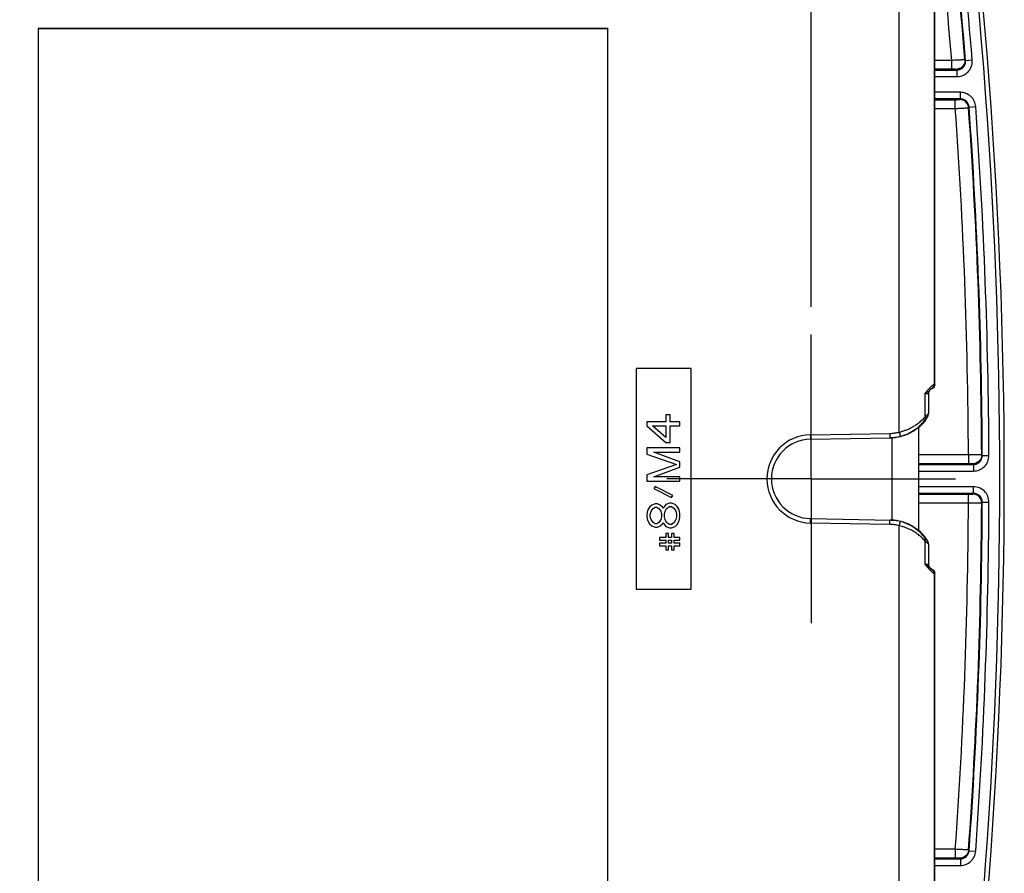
# Model space of a CAD drawing. Header units: inches. Extents: x 0 to 34, y 0 to 22.
# Tile 12 of 41: x 17.5 to 19.7, y 4.2 to 6.1. Entities that reach past the tile are written whole.
import ezdxf

# ---------------------------------------------------------------- set-up
doc = ezdxf.new("R2010")
doc.units = ezdxf.units.IN
doc.header["$LTSCALE"] = 1.87
doc.header["$MEASUREMENT"] = 0
doc.linetypes.add('CENTER', pattern=[0.6, 0.375, -0.075, 0.075, -0.075])
doc.layers.get('0').update_dxf_attribs({"linetype": 'CONTINUOUS'})
doc.layers.add('DEFAULT_1', color=7, linetype='CENTER')
doc.layers.add('DIMENSIONS', color=7, linetype='CONTINUOUS')
doc.styles.get("Standard").update_dxf_attribs({"font": 'txt', "width": 0.8})
doc.dimstyles.new('DIMSTYLE_1', dxfattribs={"dimtxt": 0.125, "dimasz": 0.18, "dimexe": 0.18, "dimexo": 0.0625, "dimgap": 0.09, "dimtad": 0, "dimtih": 1, "dimtoh": 1, "dimdec": 3, "dimzin": 4, "dimdsep": 46, "dimtxsty": 'STANDARD', "dimblk": '_FILLED', "dimblk1": '_FILLED', "dimblk2": '_FILLED', "dimcen": 0.09, "dimadec": 0, "dimazin": 0, "dimtp": 0.001, "dimtm": 0.001, "dimtfac": 1, "dimtdec": 3, "dimtofl": 0, "dimtmove": 0, "dimatfit": 3, "dimldrblk": '_FILLED', "dimfxl": 1, "dimtolj": 1, "dimtzin": 4, "dimarcsym": 0})

# ---------------------------------------------------------------- blocks, each defined once
blk = doc.blocks.new('_FILLED')
at = {"color": 0, "linetype": 'BYBLOCK'}
blk.add_solid([(0, 0), (-1, 0.174), (-1, -0.174)], dxfattribs=at)
blk = doc.blocks.new('*D5')
at = {"layer": 'DIMENSIONS', "color": 2, "linetype": 'CONTINUOUS'}
for p, q in [((12.8905, 5.3523), (12.8905, 8.0703)), ((19.2655, 5.4598), (19.2655, 8.0703)), ((12.8905, 7.9453), (15.3424, 7.9453)), ((19.2655, 7.9453), (16.8924, 7.9453))]:
    blk.add_line(p, q, dxfattribs=at)
at = {"layer": 'DIMENSIONS', "color": 2, "linetype": 'CONTINUOUS', "xscale": 0.18, "yscale": 0.18, "zscale": 0.18, "rotation": 180}
blk.add_blockref('_FILLED', (12.8905, 7.9453), dxfattribs=at)
at = {"layer": 'DIMENSIONS', "color": 2, "linetype": 'CONTINUOUS', "xscale": 0.18, "yscale": 0.18, "zscale": 0.18}
blk.add_blockref('_FILLED', (19.2655, 7.9453), dxfattribs=at)
at = {"layer": 'DIMENSIONS', "color": 2, "linetype": 'CONTINUOUS', "width": 0.8}
for s, p in [('6.375', (15.4049, 7.8828)), ('[', (16.0299, 7.8828)), ('161.93', (16.1299, 7.8828)), (']', (16.7299, 7.8828))]:
    blk.add_text(s, height=0.125, dxfattribs=at).set_placement(p)

msp = doc.modelspace()

# ---------------------------------------------------------------- linework, layer by layer
at = {"color": 7, "linetype": 'CONTINUOUS'}
for p, q in [((19.5452, 5.284), (19.5452, 7.0034)), ((19.4653, 5.1764), (19.4653, 6.9771)), ((19.5457, 5.284), (19.5457, 6.9645)), ((17.5145, 6.0905), (17.5145, 4.05)), ((18.8051, 6.0905), (17.5145, 6.0905)), ((17.5145, 6.0905), (17.5148, 6.0903)), ((17.5148, 6.0903), (17.5148, 4.0503)), ((18.8048, 6.0903), (17.5148, 6.0903)), ((18.8051, 6.0905), (18.8048, 6.0903)), ((18.8048, 4.0503), (18.8048, 6.0903)), ((18.805, 4.05), (18.8051, 6.0905)), ((19.5839, 6.0184), (19.5457, 6.0184)), ((19.5839, 6.0184), (19.5839, 5.9984)), ((19.6155, 6.0184), (19.6139, 6.0198)), ((19.6155, 6.0184), (19.6304, 6.0196)), ((19.5839, 5.9984), (19.5457, 5.9984)), ((19.5457, 5.9968), (19.5956, 5.9968)), ((19.5457, 5.9818), (19.5956, 5.9818)), ((19.5956, 5.9968), (19.594, 5.9982)), ((19.5956, 5.9968), (19.5956, 5.9818)), ((19.6036, 5.9463), (19.5457, 5.9463)), ((19.6036, 5.9313), (19.6036, 5.9463)), ((19.6036, 5.9313), (19.5457, 5.9313)), ((19.5457, 5.9296), (19.5922, 5.9296)), ((19.5922, 5.9096), (19.5922, 5.9296)), ((19.6022, 5.9298), (19.6036, 5.9313)), ((19.6221, 5.9112), (19.6235, 5.9127)), ((19.6235, 5.9127), (19.6385, 5.9138)), ((19.5457, 5.9096), (19.5922, 5.9096)), ((18.9939, 5.3203), (18.8689, 5.3203)), ((18.8689, 5.3203), (18.869, 5.3202)), ((18.8689, 5.3203), (18.8689, 4.8203)), ((18.9939, 5.3203), (18.9938, 5.3202)), ((18.9939, 4.8203), (18.9939, 5.3203)), ((19.5339, 5.2705), (19.5331, 5.2695)), ((19.5339, 5.2705), (19.5335, 5.27)), ((19.5339, 5.2705), (19.5358, 5.2726)), ((19.5358, 5.2726), (19.5376, 5.2745)), ((19.5376, 5.2745), (19.5381, 5.2749)), ((19.5457, 5.284), (19.5442, 5.284)), ((19.5233, 5.264), (19.5315, 5.264)), ((19.5233, 5.264), (19.5233, 5.2105)), ((19.5315, 5.264), (19.5315, 5.218)), ((18.9364, 5.1999), (18.8934, 5.1999)), ((18.8934, 5.1999), (18.8934, 5.1905)), ((18.9364, 5.2155), (18.9364, 5.1999)), ((18.946, 5.2155), (18.9364, 5.2155)), ((18.946, 5.1999), (18.946, 5.2155)), ((18.9684, 5.1999), (18.946, 5.1999)), ((18.9684, 5.1905), (18.9684, 5.1999)), ((19.5315, 5.217), (19.5315, 5.218)), ((18.8934, 5.1905), (18.9364, 5.153)), ((18.9061, 5.1905), (18.9364, 5.1905)), ((18.9364, 5.164), (18.9061, 5.1905)), ((18.9364, 5.1905), (18.9364, 5.164)), ((18.946, 5.1905), (18.9684, 5.1905)), ((18.946, 5.153), (18.946, 5.1905)), ((19.4653, 5.1764), (19.4678, 5.1667)), ((19.508, 5.1861), (19.508, 5.1861)), ((19.5093, 4.9534), (19.5093, 5.1872)), ((18.9364, 5.153), (18.946, 5.153)), ((19.2638, 5.1703), (19.4438, 5.1734)), ((19.2638, 5.1703), (19.2639, 5.1603)), ((19.2639, 5.1603), (19.4464, 5.1635)), ((19.4438, 5.1734), (19.4439, 5.1634)), ((19.4488, 4.9771), (19.4488, 5.1634)), ((18.9684, 5.1405), (18.8934, 5.1405)), ((18.8934, 5.1405), (18.8934, 5.1265)), ((18.9093, 5.1311), (18.9684, 5.1311)), ((18.9684, 5.1093), (18.9093, 5.1311)), ((18.9684, 5.1311), (18.9684, 5.1405)), ((18.8934, 5.1265), (18.9604, 5.103)), ((18.9684, 5.0968), (18.9684, 5.1093)), ((19.6219, 5.1247), (19.5093, 5.1247)), ((19.6219, 5.1247), (19.6219, 5.1047)), ((19.6534, 5.1231), (19.6519, 5.1246)), ((19.6534, 5.1231), (19.6684, 5.1232)), ((18.9604, 5.103), (18.8934, 5.0796)), ((18.9093, 5.0749), (18.9684, 5.0968)), ((19.6219, 5.1047), (19.5093, 5.1047)), ((19.5093, 5.103), (19.6334, 5.103)), ((19.5093, 5.088), (19.6334, 5.088)), ((19.6334, 5.103), (19.6319, 5.1045)), ((19.6334, 5.103), (19.6334, 5.088)), ((18.8934, 5.0796), (18.8934, 5.0655)), ((18.8934, 5.0655), (18.9684, 5.0655)), ((18.9684, 5.0749), (18.9093, 5.0749)), ((18.9684, 5.0655), (18.9684, 5.0749)), ((18.9125, 5.053), (18.9093, 5.0483)), ((18.9093, 5.0483), (18.9492, 5.028)), ((18.9524, 5.0327), (18.9125, 5.053)), ((19.6334, 5.0525), (19.5093, 5.0525)), ((19.6334, 5.0375), (19.6334, 5.0525)), ((18.9492, 5.028), (18.9524, 5.0327)), ((19.6334, 5.0375), (19.5093, 5.0375)), ((19.5093, 5.0359), (19.6219, 5.0359)), ((19.6219, 5.0159), (19.6219, 5.0359)), ((19.6319, 5.036), (19.6334, 5.0375)), ((18.895, 4.9983), (18.8934, 4.9905)), ((18.8997, 5.0061), (18.895, 4.9983)), ((18.9045, 5.0108), (18.8997, 5.0061)), ((18.9013, 4.9905), (18.9029, 4.9968)), ((18.9029, 4.9968), (18.9077, 5.003)), ((18.9125, 5.014), (18.9045, 5.0108)), ((18.9077, 5.003), (18.9125, 5.0061)), ((18.9173, 5.014), (18.9125, 5.014)), ((18.9125, 5.0061), (18.9157, 5.0061)), ((18.9157, 5.0061), (18.9205, 5.003)), ((18.9237, 5.0108), (18.9173, 5.014)), ((18.9205, 5.003), (18.9253, 4.9968)), ((18.9285, 5.0061), (18.9237, 5.0108)), ((18.9253, 4.9968), (18.9269, 4.9905)), ((18.9301, 5.003), (18.9285, 5.0061)), ((18.9317, 5.0061), (18.9301, 5.003)), ((18.9364, 5.0124), (18.9317, 5.0061)), ((18.9333, 4.9905), (18.9349, 4.9968)), ((18.9349, 4.9968), (18.938, 5.003)), ((18.9444, 5.0155), (18.9364, 5.0124)), ((18.938, 5.003), (18.9444, 5.0077)), ((18.9492, 5.0155), (18.9444, 5.0155)), ((18.9444, 5.0077), (18.9492, 5.0077)), ((18.9572, 5.0124), (18.9492, 5.0155)), ((18.9492, 5.0077), (18.9556, 5.003)), ((18.9556, 5.003), (18.9588, 4.9968)), ((18.962, 5.0077), (18.9572, 5.0124)), ((18.9588, 4.9968), (18.9604, 4.9905)), ((18.9668, 4.9999), (18.962, 5.0077)), ((18.9684, 4.9921), (18.9668, 4.9999)), ((19.5093, 5.0159), (19.6219, 5.0159)), ((19.6519, 5.016), (19.6534, 5.0174)), ((19.6534, 5.0174), (19.6684, 5.0174)), ((18.8934, 4.9905), (18.8934, 4.9843)), ((18.8934, 4.9843), (18.895, 4.9765)), ((18.895, 4.9765), (18.8997, 4.9686)), ((18.9013, 4.9843), (18.9013, 4.9905)), ((18.9029, 4.978), (18.9013, 4.9843)), ((18.9077, 4.9718), (18.9029, 4.978)), ((18.9253, 4.978), (18.9205, 4.9718)), ((18.9269, 4.9843), (18.9253, 4.978)), ((18.9269, 4.9905), (18.9269, 4.9843)), ((18.9333, 4.9843), (18.9333, 4.9905)), ((18.9349, 4.978), (18.9333, 4.9843)), ((18.938, 4.9718), (18.9349, 4.978)), ((18.9588, 4.978), (18.9556, 4.9718)), ((18.9604, 4.9843), (18.9588, 4.978)), ((18.9604, 4.9905), (18.9604, 4.9843)), ((18.962, 4.9671), (18.9668, 4.9749)), ((18.9668, 4.9749), (18.9684, 4.9827)), ((18.9684, 4.9827), (18.9684, 4.9921)), ((19.2638, 4.9703), (19.2639, 4.9803)), ((19.2639, 4.9803), (19.4464, 4.9771)), ((19.4438, 4.9671), (19.4439, 4.9771)), ((18.8997, 4.9686), (18.9045, 4.964)), ((18.9045, 4.964), (18.9125, 4.9608)), ((18.9125, 4.9686), (18.9077, 4.9718)), ((18.9157, 4.9686), (18.9125, 4.9686)), ((18.9125, 4.9608), (18.9173, 4.9608)), ((18.9205, 4.9718), (18.9157, 4.9686)), ((18.9173, 4.9608), (18.9237, 4.964)), ((18.9237, 4.964), (18.9285, 4.9686)), ((18.9285, 4.9686), (18.9301, 4.9718)), ((18.9301, 4.9718), (18.9317, 4.9686)), ((18.9317, 4.9686), (18.9364, 4.9624)), ((18.9364, 4.9624), (18.9444, 4.9593)), ((18.9444, 4.9671), (18.938, 4.9718)), ((18.9492, 4.9671), (18.9444, 4.9671)), ((18.9444, 4.9593), (18.9492, 4.9593)), ((18.9556, 4.9718), (18.9492, 4.9671)), ((18.9492, 4.9593), (18.9572, 4.9624)), ((18.9572, 4.9624), (18.962, 4.9671)), ((19.4438, 4.9671), (19.2638, 4.9703)), ((19.4653, 4.9641), (19.4678, 4.9738)), ((19.4653, 3.1634), (19.4653, 4.9641)), ((19.508, 4.9545), (19.508, 4.9545)), ((19.5103, 4.9526), (19.508, 4.9545)), ((18.9364, 4.9374), (18.9221, 4.9374)), ((18.9221, 4.9374), (18.9221, 4.9311)), ((18.9221, 4.9311), (18.9364, 4.9311)), ((18.9428, 4.9468), (18.9364, 4.9468)), ((18.9364, 4.9468), (18.9364, 4.9374)), ((18.9364, 4.9311), (18.9364, 4.9249)), ((18.9428, 4.9374), (18.9428, 4.9468)), ((18.9492, 4.9374), (18.9428, 4.9374)), ((18.9428, 4.9311), (18.9492, 4.9311)), ((18.9428, 4.9249), (18.9428, 4.9311)), ((18.9556, 4.9468), (18.9492, 4.9468)), ((18.9492, 4.9468), (18.9492, 4.9374)), ((18.9492, 4.9311), (18.9492, 4.9249)), ((18.9556, 4.9374), (18.9556, 4.9468)), ((18.9684, 4.9374), (18.9556, 4.9374)), ((18.9556, 4.9311), (18.9684, 4.9311)), ((18.9556, 4.9249), (18.9556, 4.9311)), ((18.9684, 4.9311), (18.9684, 4.9374)), ((19.5233, 4.93), (19.5233, 4.8765)), ((18.9364, 4.9249), (18.9221, 4.9249)), ((18.9221, 4.9249), (18.9221, 4.9186)), ((18.9221, 4.9186), (18.9364, 4.9186)), ((18.9364, 4.9186), (18.9364, 4.9093)), ((18.9364, 4.9093), (18.9428, 4.9093)), ((18.9492, 4.9249), (18.9428, 4.9249)), ((18.9428, 4.9186), (18.9492, 4.9186)), ((18.9428, 4.9093), (18.9428, 4.9186)), ((18.9492, 4.9186), (18.9492, 4.9093)), ((18.9492, 4.9093), (18.9556, 4.9093)), ((18.9684, 4.9249), (18.9556, 4.9249)), ((18.9556, 4.9186), (18.9684, 4.9186)), ((18.9556, 4.9093), (18.9556, 4.9186)), ((18.9684, 4.9186), (18.9684, 4.9249)), ((19.5315, 4.9226), (19.5315, 4.8765)), ((19.5315, 4.8765), (19.5233, 4.8765)), ((19.5357, 4.868), (19.5339, 4.87)), ((19.5379, 4.8657), (19.5382, 4.8655)), ((19.5442, 4.8565), (19.5457, 4.8565)), ((19.5452, 3.1372), (19.5452, 4.8565)), ((19.5457, 3.1761), (19.5457, 4.8565)), ((18.8689, 4.8203), (18.869, 4.8204)), ((18.8689, 4.8203), (18.9939, 4.8203)), ((18.9939, 4.8203), (18.9938, 4.8204)), ((19.5922, 4.2309), (19.5457, 4.2309)), ((19.5922, 4.2309), (19.5922, 4.2109)), ((19.6235, 4.2278), (19.6221, 4.2293)), ((19.6235, 4.2278), (19.6385, 4.2268)), ((19.5922, 4.2109), (19.5457, 4.2109)), ((19.5457, 4.2093), (19.6036, 4.2093)), ((19.5457, 4.1943), (19.6036, 4.1943)), ((19.6036, 4.2093), (19.6022, 4.2107)), ((19.6036, 4.2093), (19.6036, 4.1943))]:
    msp.add_line(p, q, dxfattribs=at)
for points in [[(19.508, 5.1861), (19.5115, 5.189), (19.5144, 5.1917), (19.517, 5.1945), (19.5194, 5.1972), (19.5216, 5.1998), (19.5236, 5.2024), (19.5254, 5.2049), (19.527, 5.2072), (19.5283, 5.2094), (19.5295, 5.2114), (19.5303, 5.213)], [(19.5303, 5.213), (19.531, 5.2146), (19.5315, 5.217)], [(19.5179, 4.9452), (19.5155, 4.9476), (19.513, 4.9501), (19.5103, 4.9526)], [(19.5237, 4.938), (19.522, 4.9403), (19.52, 4.9427), (19.5179, 4.9452)], [(19.5281, 4.9316), (19.5268, 4.9336), (19.5254, 4.9357), (19.5237, 4.938)], [(19.5315, 4.9225), (19.5312, 4.9251), (19.5306, 4.9269), (19.53, 4.9282), (19.5291, 4.9297), (19.5281, 4.9316)], [(19.5382, 4.8655), (19.5377, 4.866), (19.5357, 4.868)]]:
    msp.add_lwpolyline(points, dxfattribs=at)
for centre, radius, start, end in [((7.8208, 5.0703), 11.8824, 350.69529, 9.30422), ((7.8208, 5.0703), 11.8724, 350.98005, 9.01772), ((7.8208, 5.0703), 11.8477, 4.59555, 8.1728), ((7.8208, 5.0703), 11.8327, 4.59554, 7.66558), ((7.8208, 5.0703), 11.8313, 4.60323, 7.62365), ((7.8208, 5.0703), 11.8013, 4.60798, 6.50666), ((7.8208, 5.0703), 11.8313, 0.26276, 4.07572), ((7.8208, 5.0703), 11.8327, 0.25563, 4.08232), ((7.8208, 5.0703), 11.8477, 0.25563, 4.08232), ((7.8208, 5.0703), 11.8013, 0.26382, 4.07834), ((19.5415, 5.264), 0.01, 139.8405, 179.9998), ((19.2655, 5.0703), 0.1, 90.9998, 268.9998), ((19.2655, 5.0703), 0.09, 90.9998, 268.9998), ((7.8208, 5.0703), 11.8013, 355.92117, 359.7357), ((7.8208, 5.0703), 11.8313, 355.9238, 359.73676), ((7.8208, 5.0703), 11.8327, 355.91719, 359.74388), ((7.8208, 5.0703), 11.8477, 355.91719, 359.74388), ((19.5415, 4.8765), 0.01, 179.9998, 220.102)]:
    msp.add_arc(centre, radius, start, end, dxfattribs=at)
for points, knots in [([(19.6139, 6.0198), (19.6138, 6.0199), (19.6134, 6.0198), (19.6126, 6.0198), (19.6112, 6.0198), (19.6091, 6.0197), (19.6062, 6.0195), (19.6021, 6.0193), (19.597, 6.0191), (19.5908, 6.0188), (19.5863, 6.0185), (19.5839, 6.0184)], [0, 0, 0, 0, 0.010554, 0.037305, 0.082038, 0.149103, 0.245303, 0.37861, 0.552795, 0.763629, 1, 1, 1, 1]), ([(19.6139, 6.0198), (19.6142, 6.0162), (19.6127, 6.0087), (19.605, 6.0003), (19.5976, 5.9982), (19.594, 5.9982)], [0, 0, 0, 0, 0.333323, 0.666677, 1, 1, 1, 1]), ([(19.5956, 5.9818), (19.5994, 5.9818), (19.6071, 5.9831), (19.6174, 5.9886), (19.6254, 5.9972), (19.6301, 6.0079), (19.6307, 6.0157), (19.6304, 6.0196)], [0, 0, 0, 0, 0.200502, 0.400136, 0.599811, 0.799537, 1, 1, 1, 1]), ([(19.5956, 5.9968), (19.5978, 5.9968), (19.6022, 5.9975), (19.6081, 6.0007), (19.6126, 6.0056), (19.6153, 6.0117), (19.6157, 6.0162), (19.6155, 6.0184)], [0, 0, 0, 0, 0.200429, 0.400253, 0.600096, 0.799951, 1, 1, 1, 1]), ([(19.594, 5.9982), (19.5939, 5.9983), (19.5938, 5.9983), (19.5935, 5.9983), (19.5931, 5.9983), (19.5924, 5.9983), (19.5914, 5.9984), (19.59, 5.9984), (19.5883, 5.9984), (19.5862, 5.9984), (19.5847, 5.9984), (19.5839, 5.9984)], [0, 0, 0, 0, 0.010905, 0.037853, 0.082731, 0.149905, 0.246173, 0.379463, 0.553476, 0.763975, 1, 1, 1, 1]), ([(19.6385, 5.9138), (19.6382, 5.9181), (19.6359, 5.9267), (19.628, 5.9375), (19.6167, 5.9446), (19.6079, 5.9463), (19.6036, 5.9463)], [0, 0, 0, 0, 0.250508, 0.500182, 0.749691, 1, 1, 1, 1]), ([(19.5922, 5.9296), (19.5926, 5.9296), (19.5935, 5.9296), (19.5948, 5.9296), (19.596, 5.9296), (19.5973, 5.9297), (19.5986, 5.9297), (19.5999, 5.9297), (19.601, 5.9297), (19.6017, 5.9298), (19.6021, 5.9297), (19.6022, 5.9298)], [0, 0, 0, 0, 0.129707, 0.255928, 0.382544, 0.511774, 0.643366, 0.772391, 0.886217, 0.967302, 1, 1, 1, 1]), ([(19.5922, 5.9096), (19.5935, 5.9097), (19.596, 5.9098), (19.5999, 5.91), (19.6037, 5.9102), (19.6075, 5.9104), (19.6114, 5.9106), (19.6152, 5.9108), (19.6184, 5.9109), (19.6207, 5.9112), (19.6218, 5.9111), (19.6221, 5.9112)], [0, 0, 0, 0, 0.129599, 0.255747, 0.382306, 0.511495, 0.643079, 0.772162, 0.88611, 0.967329, 1, 1, 1, 1]), ([(19.6221, 5.9112), (19.6219, 5.9145), (19.6197, 5.9211), (19.6122, 5.9281), (19.6055, 5.9298), (19.6022, 5.9298)], [0, 0, 0, 0, 0.333326, 0.666674, 1, 1, 1, 1]), ([(19.6235, 5.9127), (19.6233, 5.9152), (19.622, 5.9201), (19.6175, 5.9262), (19.6111, 5.9303), (19.6061, 5.9313), (19.6036, 5.9313)], [0, 0, 0, 0, 0.250195, 0.499957, 0.749563, 1, 1, 1, 1]), ([(19.5442, 5.284), (19.5434, 5.284), (19.5415, 5.2829), (19.5384, 5.2804), (19.5342, 5.2762), (19.5312, 5.2729), (19.5295, 5.271)], [0, 0, 0, 0, 0.116472, 0.318052, 0.614428, 1, 1, 1, 1]), ([(19.5343, 5.274), (19.536, 5.274), (19.5395, 5.275), (19.542, 5.2775), (19.5429, 5.279)], [0, 0, 0, 0, 0.498499, 1, 1, 1, 1]), ([(19.5457, 5.284), (19.5457, 5.2823), (19.5448, 5.2788), (19.5422, 5.2762), (19.5407, 5.2754)], [0, 0, 0, 0, 0.499944, 1, 1, 1, 1]), ([(19.4653, 5.1764), (19.4674, 5.1769), (19.4719, 5.1781), (19.4788, 5.1803), (19.486, 5.1832), (19.4936, 5.1869), (19.5012, 5.1914), (19.5089, 5.1968), (19.5164, 5.2031), (19.521, 5.2079), (19.5233, 5.2105)], [0, 0, 0, 0, 0.096889, 0.202489, 0.316932, 0.439667, 0.569836, 0.706659, 0.849921, 1, 1, 1, 1]), ([(19.5223, 5.2007), (19.5223, 5.2006), (19.5212, 5.1993), (19.5202, 5.198), (19.5191, 5.1968)], [0, 0, 0, 0, 0.050616, 1, 1, 1, 1]), ([(19.525, 5.2042), (19.5249, 5.2042), (19.5241, 5.203), (19.5232, 5.2018), (19.5223, 5.2007)], [0, 0, 0, 0, 0.01741, 1, 1, 1, 1]), ([(19.5233, 5.2105), (19.524, 5.2111), (19.5253, 5.2123), (19.527, 5.2139), (19.5284, 5.2152), (19.5296, 5.2164), (19.5306, 5.2172), (19.531, 5.2179), (19.5315, 5.218), (19.5315, 5.218)], [0, 0, 0, 0, 0.24995, 0.457795, 0.632114, 0.781232, 0.90288, 0.982112, 1, 1, 1, 1]), ([(19.5233, 5.2105), (19.5237, 5.2098), (19.5244, 5.2085), (19.5247, 5.207), (19.5246, 5.2063)], [0, 0, 0, 0, 0.546751, 1, 1, 1, 1]), ([(19.5241, 5.2046), (19.5246, 5.2053), (19.5256, 5.2066), (19.5268, 5.2084), (19.5279, 5.2099), (19.5287, 5.2112), (19.5295, 5.2121), (19.5298, 5.2129), (19.5304, 5.213), (19.5293, 5.2115), (19.5291, 5.2108), (19.5288, 5.2103)], [0, 0, 0, 0, 0.194282, 0.357007, 0.494101, 0.611529, 0.706888, 0.767627, 0.777917, 0.844962, 1, 1, 1, 1]), ([(19.5288, 5.2103), (19.5284, 5.2095), (19.527, 5.2072), (19.5257, 5.2053), (19.525, 5.2042)], [0, 0, 0, 0, 0.444116, 1, 1, 1, 1]), ([(19.4678, 5.1667), (19.4699, 5.1673), (19.4743, 5.1686), (19.481, 5.1711), (19.488, 5.1743), (19.4953, 5.1784), (19.5028, 5.1834), (19.5102, 5.1894), (19.5149, 5.194), (19.5172, 5.1964)], [0, 0, 0, 0, 0.111398, 0.233359, 0.366312, 0.50996, 0.663685, 0.826976, 1, 1, 1, 1]), ([(19.508, 5.1861), (19.5023, 5.1814), (19.4897, 5.1732), (19.4757, 5.1681), (19.4685, 5.1663)], [0, 0, 0, 0, 0.499523, 1, 1, 1, 1]), ([(19.511, 5.1886), (19.5109, 5.1885), (19.5099, 5.1876), (19.5089, 5.1868), (19.508, 5.1861)], [0, 0, 0, 0, 0.145382, 1, 1, 1, 1]), ([(19.5137, 5.1911), (19.5135, 5.1909), (19.5131, 5.1905), (19.5127, 5.1902), (19.5125, 5.1899)], [0, 0, 0, 0, 0.360237, 1, 1, 1, 1]), ([(19.5164, 5.1938), (19.5163, 5.1937), (19.516, 5.1934), (19.5157, 5.1931), (19.5155, 5.1929)], [0, 0, 0, 0, 0.337933, 1, 1, 1, 1]), ([(19.6519, 5.1246), (19.6518, 5.1246), (19.6515, 5.1246), (19.6507, 5.1246), (19.6493, 5.1246), (19.6472, 5.1247), (19.6442, 5.1247), (19.6402, 5.1247), (19.635, 5.1247), (19.6288, 5.1247), (19.6243, 5.1247), (19.6219, 5.1247)], [0, 0, 0, 0, 0.010525, 0.037236, 0.081922, 0.148937, 0.245089, 0.378375, 0.552592, 0.763515, 1, 1, 1, 1]), ([(19.6519, 5.1246), (19.652, 5.1211), (19.6501, 5.1141), (19.6425, 5.1064), (19.6354, 5.1045), (19.6319, 5.1045)], [0, 0, 0, 0, 0.333325, 0.666675, 1, 1, 1, 1]), ([(19.6334, 5.088), (19.638, 5.088), (19.6472, 5.0899), (19.6589, 5.0977), (19.6666, 5.1094), (19.6684, 5.1186), (19.6684, 5.1232)], [0, 0, 0, 0, 0.250284, 0.499811, 0.749497, 1, 1, 1, 1]), ([(19.6334, 5.103), (19.636, 5.103), (19.6413, 5.1041), (19.648, 5.1085), (19.6524, 5.1152), (19.6534, 5.1205), (19.6534, 5.1231)], [0, 0, 0, 0, 0.250499, 0.500049, 0.749756, 1, 1, 1, 1]), ([(19.6319, 5.1045), (19.6319, 5.1045), (19.6318, 5.1045), (19.6315, 5.1045), (19.6311, 5.1046), (19.6304, 5.1046), (19.6294, 5.1046), (19.628, 5.1046), (19.6263, 5.1046), (19.6242, 5.1047), (19.6227, 5.1047), (19.6219, 5.1047)], [0, 0, 0, 0, 0.010744, 0.037537, 0.082273, 0.149323, 0.245501, 0.378773, 0.552888, 0.763626, 1, 1, 1, 1]), ([(19.6684, 5.0174), (19.6684, 5.0219), (19.6666, 5.0312), (19.6589, 5.0428), (19.6472, 5.0507), (19.638, 5.0525), (19.6334, 5.0525)], [0, 0, 0, 0, 0.250503, 0.500189, 0.749716, 1, 1, 1, 1]), ([(19.6219, 5.0359), (19.6224, 5.0359), (19.6232, 5.0359), (19.6245, 5.0359), (19.6258, 5.0359), (19.6271, 5.0359), (19.6284, 5.0359), (19.6296, 5.0359), (19.6307, 5.0359), (19.6314, 5.0361), (19.6319, 5.036), (19.6319, 5.036)], [0, 0, 0, 0, 0.129604, 0.255721, 0.382238, 0.51138, 0.64291, 0.771914, 0.88579, 0.967032, 1, 1, 1, 1]), ([(19.6519, 5.016), (19.652, 5.0194), (19.6501, 5.0265), (19.6425, 5.0342), (19.6354, 5.036), (19.6319, 5.036)], [0, 0, 0, 0, 0.333325, 0.666675, 1, 1, 1, 1]), ([(19.6534, 5.0174), (19.6534, 5.02), (19.6524, 5.0253), (19.648, 5.032), (19.6413, 5.0365), (19.636, 5.0375), (19.6334, 5.0375)], [0, 0, 0, 0, 0.250244, 0.49995, 0.749501, 1, 1, 1, 1]), ([(19.6219, 5.0159), (19.6232, 5.0159), (19.6258, 5.0159), (19.6296, 5.0159), (19.6334, 5.0159), (19.6373, 5.0159), (19.6412, 5.0159), (19.645, 5.0159), (19.6482, 5.0158), (19.6505, 5.016), (19.6516, 5.0159), (19.6519, 5.016)], [0, 0, 0, 0, 0.129636, 0.255797, 0.382351, 0.511526, 0.64309, 0.772148, 0.886074, 0.967298, 1, 1, 1, 1]), ([(19.4679, 4.9744), (19.4681, 4.9743), (19.4755, 4.9725), (19.4897, 4.9673), (19.5023, 4.9592), (19.508, 4.9545)], [0, 0, 0, 0, 0.012899, 0.506852, 1, 1, 1, 1]), ([(19.5233, 4.93), (19.521, 4.9327), (19.5163, 4.9375), (19.5087, 4.9439), (19.501, 4.9493), (19.4934, 4.9538), (19.4859, 4.9574), (19.4787, 4.9603), (19.4718, 4.9625), (19.4674, 4.9636), (19.4653, 4.9641)], [0, 0, 0, 0, 0.153351, 0.297946, 0.434366, 0.563711, 0.685572, 0.799123, 0.903819, 1, 1, 1, 1]), ([(19.5023, 4.9573), (19.4999, 4.9591), (19.4951, 4.9623), (19.4879, 4.9663), (19.4809, 4.9695), (19.4742, 4.972), (19.4699, 4.9733), (19.4678, 4.9738)], [0, 0, 0, 0, 0.231837, 0.448324, 0.648571, 0.832126, 1, 1, 1, 1]), ([(19.5241, 4.9359), (19.5219, 4.9388), (19.5174, 4.9442), (19.51, 4.9513), (19.5049, 4.9554), (19.5023, 4.9573)], [0, 0, 0, 0, 0.357397, 0.689959, 1, 1, 1, 1]), ([(19.5124, 4.9507), (19.5125, 4.9506), (19.5137, 4.9494), (19.515, 4.9482), (19.5162, 4.947)], [0, 0, 0, 0, 0.050983, 1, 1, 1, 1]), ([(19.5162, 4.947), (19.5162, 4.9469), (19.5174, 4.9457), (19.5185, 4.9445), (19.5195, 4.9433)], [0, 0, 0, 0, 0.054875, 1, 1, 1, 1]), ([(19.5195, 4.9433), (19.5203, 4.9423), (19.5219, 4.9404), (19.524, 4.9376), (19.5257, 4.9352), (19.5272, 4.933), (19.5283, 4.9312), (19.5293, 4.9294), (19.5298, 4.9285), (19.5303, 4.9272), (19.5291, 4.9289), (19.5287, 4.9295), (19.5283, 4.9301)], [0, 0, 0, 0, 0.180585, 0.334705, 0.466246, 0.580479, 0.681377, 0.768088, 0.832554, 0.858382, 0.895883, 1, 1, 1, 1]), ([(19.5233, 4.93), (19.5237, 4.9307), (19.5244, 4.9321), (19.5247, 4.9336), (19.5246, 4.9343)], [0, 0, 0, 0, 0.546751, 1, 1, 1, 1]), ([(19.5315, 4.9225), (19.5315, 4.9225), (19.5315, 4.9224), (19.53, 4.9237), (19.5289, 4.9249), (19.5262, 4.9274), (19.5243, 4.9291), (19.5233, 4.93)], [0, 0, 0, 0, 0.004526, 0.088232, 0.311445, 0.626514, 1, 1, 1, 1]), ([(19.5283, 4.9301), (19.5278, 4.9309), (19.5263, 4.933), (19.5249, 4.9349), (19.5241, 4.9359)], [0, 0, 0, 0, 0.45941, 1, 1, 1, 1]), ([(19.5233, 4.8765), (19.5251, 4.8758), (19.5281, 4.8744), (19.5308, 4.8727), (19.5319, 4.8719)], [0, 0, 0, 0, 0.596843, 1, 1, 1, 1]), ([(19.5233, 4.8765), (19.5248, 4.8749), (19.5275, 4.8718), (19.5302, 4.8688), (19.5315, 4.8674)], [0, 0, 0, 0, 0.539535, 1, 1, 1, 1]), ([(19.5315, 4.8674), (19.5325, 4.8662), (19.5345, 4.8641), (19.5365, 4.862), (19.5375, 4.8611)], [0, 0, 0, 0, 0.549332, 1, 1, 1, 1]), ([(19.5319, 4.8719), (19.5326, 4.8714), (19.5333, 4.8708), (19.5338, 4.8701), (19.5339, 4.8701)], [0, 0, 0, 0, 0.940127, 1, 1, 1, 1]), ([(19.5343, 4.8665), (19.536, 4.8665), (19.5395, 4.8656), (19.542, 4.863), (19.5429, 4.8615)], [0, 0, 0, 0, 0.498512, 1, 1, 1, 1]), ([(19.5375, 4.8611), (19.5382, 4.8604), (19.5395, 4.8592), (19.541, 4.8581), (19.5416, 4.8576)], [0, 0, 0, 0, 0.571981, 1, 1, 1, 1]), ([(19.6221, 4.2293), (19.622, 4.2294), (19.6217, 4.2293), (19.6209, 4.2294), (19.6195, 4.2295), (19.6174, 4.2296), (19.6144, 4.2298), (19.6104, 4.23), (19.6052, 4.2303), (19.599, 4.2306), (19.5945, 4.2308), (19.5922, 4.2309)], [0, 0, 0, 0, 0.010511, 0.037217, 0.08191, 0.148943, 0.245124, 0.378435, 0.552654, 0.763553, 1, 1, 1, 1]), ([(19.6221, 4.2293), (19.6219, 4.226), (19.6197, 4.2195), (19.6122, 4.2124), (19.6055, 4.2107), (19.6022, 4.2107)], [0, 0, 0, 0, 0.333326, 0.666674, 1, 1, 1, 1]), ([(19.6036, 4.2093), (19.606, 4.2093), (19.6111, 4.2102), (19.6175, 4.2143), (19.622, 4.2204), (19.6233, 4.2254), (19.6235, 4.2278)], [0, 0, 0, 0, 0.250437, 0.500043, 0.749805, 1, 1, 1, 1]), ([(19.6036, 4.1943), (19.6079, 4.1943), (19.6167, 4.1959), (19.628, 4.2031), (19.6359, 4.2138), (19.6382, 4.2224), (19.6385, 4.2268)], [0, 0, 0, 0, 0.250308, 0.499817, 0.749491, 1, 1, 1, 1]), ([(19.6022, 4.2107), (19.6022, 4.2108), (19.602, 4.2108), (19.6018, 4.2108), (19.6013, 4.2108), (19.6006, 4.2108), (19.5996, 4.2109), (19.5983, 4.2109), (19.5965, 4.2109), (19.5945, 4.2109), (19.593, 4.2109), (19.5922, 4.2109)], [0, 0, 0, 0, 0.010594, 0.037267, 0.081912, 0.148907, 0.245071, 0.378371, 0.552559, 0.763425, 1, 1, 1, 1])]:
    msp.add_open_spline(points, degree=3, knots=knots, dxfattribs=at)
for points in [[(19.527, 5.2681), (19.5258, 5.2667), (19.5245, 5.2654), (19.5233, 5.264)], [(19.5303, 5.2675), (19.5281, 5.2661), (19.5257, 5.265), (19.5233, 5.264)], [(19.5295, 5.271), (19.5287, 5.27), (19.5278, 5.2691), (19.527, 5.2681)], [(19.5335, 5.27), (19.5325, 5.269), (19.5314, 5.2682), (19.5303, 5.2675)], [(19.538, 5.2744), (19.5388, 5.2747), (19.5395, 5.275), (19.5402, 5.2754)], [(19.5407, 5.2754), (19.5399, 5.2749), (19.5391, 5.2746), (19.5382, 5.2744)], [(19.5402, 5.2754), (19.5417, 5.2762), (19.543, 5.2775), (19.5439, 5.279)], [(19.5429, 5.279), (19.5437, 5.2806), (19.5442, 5.2823), (19.5442, 5.284)], [(19.5439, 5.279), (19.5447, 5.2805), (19.5452, 5.2823), (19.5452, 5.284)], [(19.5172, 5.1964), (19.5197, 5.199), (19.522, 5.2018), (19.5241, 5.2046)], [(19.5246, 5.2063), (19.5246, 5.2057), (19.5244, 5.2051), (19.5241, 5.2046)], [(19.4546, 5.1743), (19.4582, 5.1748), (19.4618, 5.1755), (19.4653, 5.1764)], [(19.5125, 5.1899), (19.512, 5.1895), (19.5115, 5.189), (19.511, 5.1886)], [(19.5155, 5.1929), (19.5149, 5.1923), (19.5143, 5.1917), (19.5137, 5.1911)], [(19.5191, 5.1968), (19.5182, 5.1958), (19.5173, 5.1948), (19.5164, 5.1938)], [(19.4438, 5.1734), (19.4474, 5.1735), (19.451, 5.1738), (19.4546, 5.1743)], [(19.4439, 5.1634), (19.4448, 5.1634), (19.4456, 5.1634), (19.4464, 5.1635)], [(19.4464, 5.1635), (19.4496, 5.1636), (19.4528, 5.1639), (19.456, 5.1644)], [(19.4493, 5.1635), (19.4483, 5.1635), (19.4474, 5.1635), (19.4464, 5.1635)], [(19.461, 5.1648), (19.4571, 5.1641), (19.4532, 5.1637), (19.4493, 5.1635)], [(19.456, 5.1644), (19.46, 5.1649), (19.4639, 5.1657), (19.4678, 5.1667)], [(19.4685, 5.1663), (19.466, 5.1657), (19.4635, 5.1652), (19.461, 5.1648)], [(19.456, 4.9762), (19.452, 4.9767), (19.448, 4.9771), (19.4439, 4.9771)], [(19.4464, 4.9771), (19.4474, 4.9771), (19.4483, 4.977), (19.4493, 4.977)], [(19.4493, 4.977), (19.4532, 4.9768), (19.4571, 4.9764), (19.461, 4.9758)], [(19.4678, 4.9738), (19.4639, 4.9748), (19.46, 4.9756), (19.456, 4.9762)], [(19.461, 4.9758), (19.4633, 4.9754), (19.4656, 4.9749), (19.4679, 4.9744)], [(19.4546, 4.9663), (19.451, 4.9668), (19.4474, 4.9671), (19.4438, 4.9671)], [(19.4653, 4.9641), (19.4618, 4.9651), (19.4582, 4.9658), (19.4546, 4.9663)], [(19.508, 4.9545), (19.5095, 4.9532), (19.511, 4.952), (19.5124, 4.9507)], [(19.5246, 4.9343), (19.5246, 4.9348), (19.5244, 4.9354), (19.5241, 4.9359)], [(19.5377, 4.8663), (19.5388, 4.8661), (19.5398, 4.8657), (19.5407, 4.8652)], [(19.538, 4.8661), (19.5388, 4.8659), (19.5395, 4.8656), (19.5402, 4.8652)], [(19.5402, 4.8652), (19.5417, 4.8643), (19.543, 4.863), (19.5439, 4.8615)], [(19.5407, 4.8652), (19.5422, 4.8643), (19.5435, 4.863), (19.5444, 4.8615)], [(19.5416, 4.8576), (19.5421, 4.8573), (19.5425, 4.857), (19.543, 4.8568)], [(19.5429, 4.8615), (19.5437, 4.86), (19.5442, 4.8582), (19.5442, 4.8565)], [(19.543, 4.8568), (19.5434, 4.8566), (19.5438, 4.8565), (19.5442, 4.8565)], [(19.5439, 4.8615), (19.5447, 4.86), (19.5452, 4.8582), (19.5452, 4.8565)], [(19.5444, 4.8615), (19.5452, 4.86), (19.5457, 4.8582), (19.5457, 4.8565)]]:
    msp.add_open_spline(points, degree=3, dxfattribs=at)
at = {"layer": 'DEFAULT_1', "color": 7, "linetype": 'CENTER'}
for q in [(19.2655, 5.3973), (18.9385, 5.0703), (19.5925, 5.0703), (19.2655, 4.7433)]:
    msp.add_line((19.2655, 5.0703), q, dxfattribs=at)

# ---------------------------------------------------------------- dimensions: what is measured, and where the dimension line sits
at = {"layer": 'DIMENSIONS', "color": 2, "linetype": 'CONTINUOUS'}
dim = msp.add_linear_dim(base=(19.2655, 7.9453), p1=(12.8905, 5.3523), p2=(19.2655, 5.4598), dimstyle='DIMSTYLE_1', dxfattribs=at)
dim.commit()
dim.dimension.update_dxf_attribs({"geometry": '*D5', "text_midpoint": (16.1174, 7.9453), "dimtype": 160})

doc.saveas('drawing.dxf')
